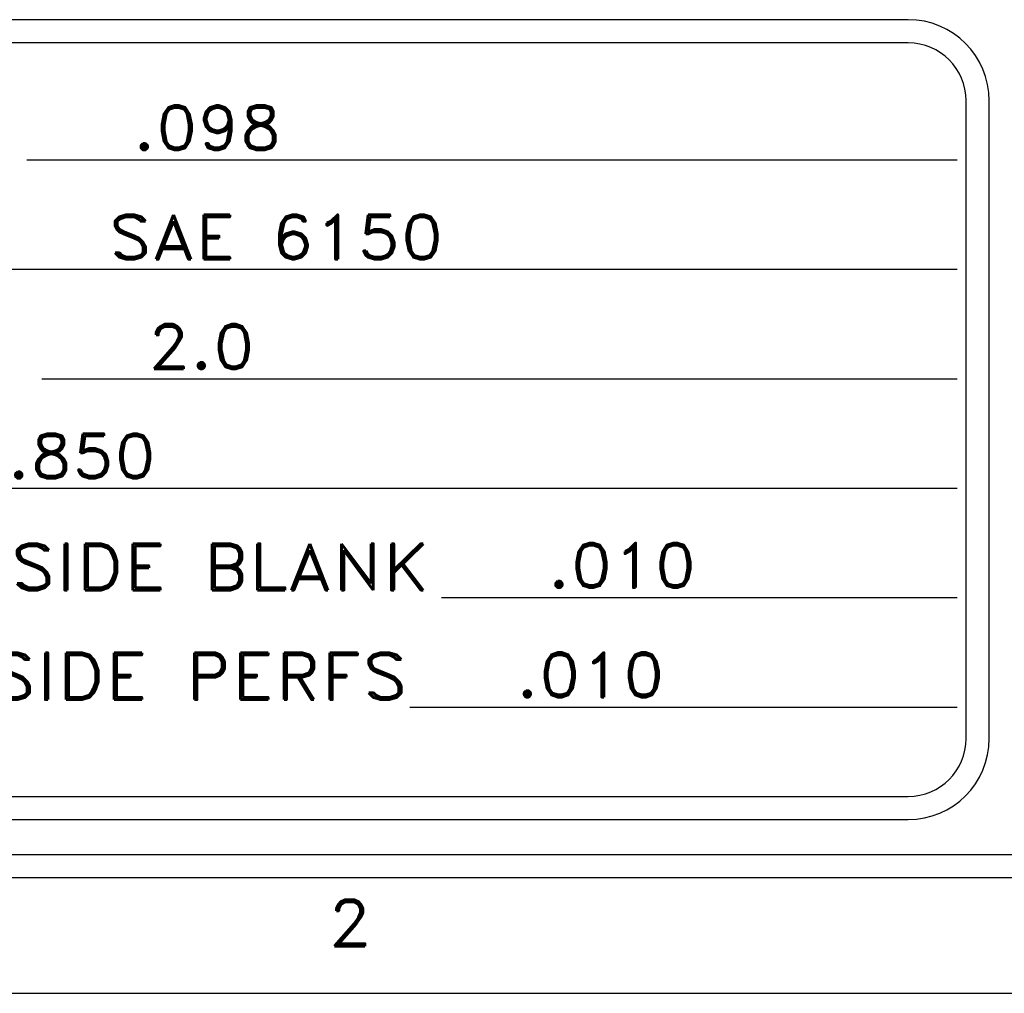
# Model space of a CAD drawing. Header units: inches. Extents: x 3 to 351, y 4 to 271.
# Tile 206 of 256: x 87.9 to 90.03, y 204.65 to 206.75. Entities that reach past the tile are written whole.
import ezdxf
from ezdxf.enums import TextEntityAlignment as Align

# ---------------------------------------------------------------- set-up
doc = ezdxf.new("R2010")
doc.units = ezdxf.units.IN
doc.header["$LTSCALE"] = 0.5
doc.header["$MEASUREMENT"] = 0
doc.layers.add('PLOTVIEW1', color=7, linetype='Continuous')
doc.styles.add('VERO5-RomanD', font='romand__.ttf')

msp = doc.modelspace()

# ---------------------------------------------------------------- linework, layer by layer
at = {"layer": 'PLOTVIEW1', "color": 252, "linetype": 'Continuous'}
for p, q in [((89.8197, 206.7492, 0.0197), (86.9149, 206.7492, 0.0197)), ((89.8197, 206.6992, 0.0197), (86.9149, 206.6992, 0.0197)), ((89.9447, 205.1975, 0.0197), (89.9447, 206.5742, 0.0197)), ((89.9947, 205.1975, 0.0197), (89.9947, 206.5742, 0.0197)), ((87.918, 206.4466, 0.0197), (89.9256, 206.4466, 0.0197)), ((87.866, 206.2104, 0.0197), (89.9256, 206.2104, 0.0197)), ((87.9506, 205.9742, 0.0197), (89.9256, 205.9742, 0.0197)), ((87.5569, 205.738, 0.0197), (89.9256, 205.738, 0.0197)), ((88.8128, 205.5017, 0.0197), (89.9256, 205.5017, 0.0197)), ((88.7445, 205.2655, 0.0197), (89.9256, 205.2655, 0.0197)), ((86.9149, 205.0725, 0.0197), (89.8197, 205.0725, 0.0197)), ((86.9149, 205.0225, 0.0197), (89.8197, 205.0225, 0.0197))]:
    msp.add_line(p, q, dxfattribs=at)
at = {"layer": 'PLOTVIEW1', "color": 97, "linetype": 'Continuous'}
for p, q in [((50.7517, 204.9475), (96.7517, 204.9475)), ((50.7517, 204.8975), (96.7517, 204.8975)), ((50.7517, 204.6475), (96.7517, 204.6475))]:
    msp.add_line(p, q, dxfattribs=at)
at = {"layer": 'PLOTVIEW1', "color": 252, "linetype": 'Continuous'}
for centre, radius, start, end in [((89.8197, 206.5742, 0.0197), 0.175, 0, 90), ((89.8197, 206.5742, 0.0197), 0.125, 0, 90), ((89.8197, 205.1975, 0.0197), 0.125, 270, 0), ((89.8197, 205.1975, 0.0197), 0.175, 270, 0)]:
    msp.add_arc(centre, radius, start, end, dxfattribs=at)

# ---------------------------------------------------------------- texts
at = {"layer": 'PLOTVIEW1', "color": 7, "linetype": 'Continuous', "style": 'VERO5-RomanD'}
for s, height, width, p, p2 in [('.098', 0.09605, 1.000982, (88.1466, 206.4681, 0.0197), (88.4679, 206.4681, 0.0197)), ('SAE 6150', 0.09605, 1.000817, (88.0946, 206.2319, 0.0197), (88.8177, 206.2319, 0.0197)), ('2.0', 0.09605, 1.00116, (88.1792, 205.9956, 0.0197), (88.4101, 205.9956, 0.0197)), ('1.850', 0.09605, 1.000882, (87.7855, 205.7594, 0.0197), (88.1971, 205.7594, 0.0197)), ('CLEAR. PER SIDE BLANK', 0.099997, 1.001346, (86.9088, 205.5181, 0.0197), (88.7881, 205.5181, 0.0197)), ('.010', 0.09605, 1.000982, (89.0414, 205.5232, 0.0197), (89.3627, 205.5232, 0.0197)), ('CLEAR PER SIDE PERFS', 0.101029, 1.001216, (86.9088, 205.2816, 0.0197), (88.7405, 205.2816, 0.0197)), ('.010', 0.09605, 1.000982, (88.9731, 205.287, 0.0197), (89.2943, 205.287, 0.0197))]:
    msp.add_text(s, height=height, dxfattribs=dict(at, width=width)).set_placement(p, p2, align=Align.FIT)
at = {"layer": 'PLOTVIEW1', "color": 56, "linetype": 'Continuous', "style": 'VERO5-RomanD', "width": 1.000527}
msp.add_text('2', height=0.1, dxfattribs=at).set_placement((88.5677, 204.7496), (88.6617, 204.7496), align=Align.FIT)

doc.saveas('drawing.dxf')
